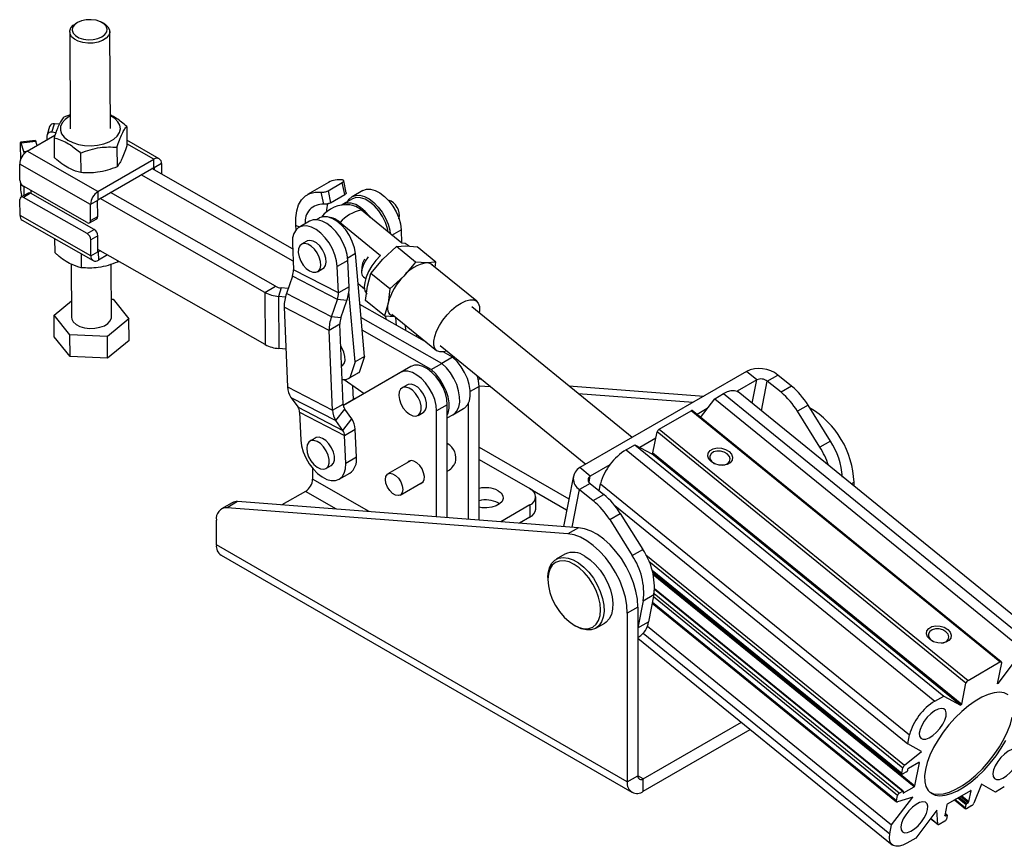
# Model space of a CAD drawing. Extents: x 28 to 325, y 10 to 291.
# Tile 4 of 10: x 108 to 206, y 22 to 105. Entities that reach past the tile are written whole.
import ezdxf

# ---------------------------------------------------------------- set-up
doc = ezdxf.new("R2010")
doc.units = 0
doc.layers.get('0').update_dxf_attribs({"linetype": 'CONTINUOUS'})

msp = doc.modelspace()

# ---------------------------------------------------------------- linework, layer by layer
at = {"color": 7, "linetype": 'CONTINUOUS'}
for p, q in [((113.96234, 104.295147), (113.784329, 104.189457)), ((116.642643, 104.206816), (116.463363, 104.310335)), ((113.218393, 103.384037), (113.277109, 93.715198)), ((117.277037, 93.739487), (117.218321, 103.408326)), ((113.26864, 95.110032), (112.625687, 94.881519)), ((111.216219, 93.939981), (110.955732, 93.092158)), ((111.431194, 93.355009), (111.69168, 94.202833)), ((111.832866, 93.316045), (111.431194, 93.355009)), ((112.182787, 94.155192), (111.69168, 94.202833)), ((118.904106, 93.942736), (118.915952, 91.991951)), ((109.795414, 92.527004), (108.318219, 92.371682)), ((109.845211, 92.439441), (108.368014, 92.284121)), ((108.964728, 91.464149), (111.748148, 93.070983)), ((109.967323, 92.042935), (109.845211, 92.439441)), ((110.941286, 92.993075), (110.943633, 92.606546)), ((111.654365, 92.799706), (111.666211, 90.848922)), ((122.146374, 90.716663), (118.91252, 92.557248)), ((108.283686, 92.156325), (108.293293, 90.57409)), ((108.628415, 91.438585), (108.368014, 92.284121)), ((116.03562, 87.43967), (108.964728, 91.464149)), ((117.932784, 91.860924), (117.94463, 89.910139)), ((114.307912, 91.28941), (114.319758, 89.338624)), ((116.03562, 87.43967), (121.621763, 90.664482)), ((121.626739, 89.845088), (121.621763, 90.664482)), ((115.298382, 86.150693), (108.227489, 90.175171)), ((108.237193, 88.577355), (108.227489, 90.175171)), ((116.040596, 86.620276), (121.626739, 89.845088)), ((135.465065, 81.735781), (121.423446, 89.727729)), ((122.369449, 90.232733), (121.662343, 89.824529)), ((121.662343, 89.824529), (121.663762, 89.59095)), ((122.369449, 90.232733), (122.375808, 89.185681)), ((135.518273, 80.489506), (120.362786, 89.115423)), ((140.820831, 87.328577), (140.561003, 88.518505)), ((108.307128, 88.296076), (108.310307, 87.772572)), ((114.957029, 84.344403), (108.593226, 87.966434)), ((139.059197, 88.358564), (136.937877, 87.133951)), ((138.997302, 87.515688), (140.411515, 88.332096)), ((138.997302, 87.515688), (139.257026, 86.326236)), ((140.671239, 87.142644), (140.411515, 88.332096)), ((142.460528, 87.54225), (141.399868, 86.929944)), ((108.258588, 85.053965), (108.248886, 86.651782)), ((109.059558, 87.291784), (108.352452, 86.88358)), ((108.444108, 86.936493), (108.399611, 87.080974)), ((109.30705, 87.268457), (108.599943, 86.860253)), ((114.963746, 83.238222), (108.599943, 86.860253)), ((115.670853, 83.646426), (109.30705, 87.268457)), ((116.005488, 86.558897), (115.298382, 86.150693)), ((116.015192, 84.96108), (116.005488, 86.558897)), ((116.03562, 87.43967), (116.040596, 86.620276)), ((132.70475, 77.368747), (116.243889, 86.737635)), ((133.76541, 77.981054), (117.304549, 87.349941)), ((117.315878, 87.343493), (117.315799, 87.356435)), ((138.569509, 86.178801), (138.308425, 87.37448)), ((139.257026, 86.326236), (140.671239, 87.142644)), ((141.426002, 86.708318), (140.489085, 86.167448)), ((115.308086, 84.552876), (115.298382, 86.150693)), ((146.358698, 82.293633), (142.323536, 85.577269)), ((115.329481, 81.029486), (108.258588, 85.053965)), ((108.481666, 84.570033), (115.552558, 80.545554)), ((115.20452, 84.321076), (115.911627, 84.729279)), ((115.308086, 84.552876), (116.015192, 84.96108)), ((138.120277, 84.799965), (137.820962, 84.627173)), ((114.963746, 83.238222), (115.670853, 83.646426)), ((135.833646, 83.655151), (135.797687, 84.064853)), ((137.157227, 84.480719), (136.096567, 83.868413)), ((140.202216, 84.352656), (144.237377, 81.069021)), ((146.290101, 83.629021), (146.346694, 82.303399)), ((111.715517, 82.72945), (111.723931, 81.343962)), ((116.026886, 83.035505), (115.319779, 82.627301)), ((115.329481, 81.029486), (115.319779, 82.627301)), ((116.036587, 81.43769), (116.026886, 83.035505)), ((132.736347, 72.165601), (116.03517, 81.671267)), ((135.441737, 82.282233), (135.554513, 79.640617)), ((136.890253, 82.493563), (136.359923, 82.18741)), ((144.472317, 80.682912), (145.847777, 81.943968)), ((145.847777, 81.943968), (146.770414, 82.009576)), ((147.739324, 80.404712), (145.847777, 81.943968)), ((146.770414, 82.009576), (147.879698, 81.923293)), ((147.089233, 81.984775), (146.905075, 82.134637)), ((149.771246, 80.384034), (147.879698, 81.923293)), ((114.369067, 81.219152), (114.377481, 79.833664)), ((115.329481, 81.029486), (116.036587, 81.43769)), ((116.275486, 81.534488), (116.072193, 81.41713)), ((116.072193, 81.41713), (116.077169, 80.597737)), ((116.992714, 81.12627), (116.077169, 80.597737)), ((142.630261, 70.981044), (141.729489, 81.24417)), ((143.283504, 79.269967), (144.472317, 80.682912)), ((113.359246, 80.189806), (113.391309, 74.910125)), ((117.391234, 74.934415), (117.359373, 80.181091)), ((118.00146, 80.552131), (118.00235, 80.405179)), ((118.076696, 80.509309), (118.00235, 80.405179)), ((140.038916, 77.31357), (135.554513, 79.640617)), ((137.947293, 79.437705), (138.477624, 79.743858)), ((140.9868, 80.567491), (139.92614, 79.955185)), ((140.038916, 77.31357), (139.92614, 79.955185)), ((141.099576, 77.925876), (140.9868, 80.567491)), ((142.357272, 79.856063), (142.346428, 79.437747)), ((147.739324, 80.404712), (146.550512, 78.991767)), ((148.848609, 80.31843), (147.739324, 80.404712)), ((149.771246, 80.384034), (148.848609, 80.31843)), ((153.832391, 76.49749), (149.365772, 80.132228)), ((149.706947, 79.854596), (149.771246, 80.384034)), ((135.448794, 78.990596), (134.84829, 77.263031)), ((139.933197, 76.663549), (135.448794, 78.990596)), ((142.526084, 78.940609), (142.755787, 78.753687)), ((142.924005, 77.99857), (143.283504, 79.269967)), ((145.175052, 77.730708), (143.283504, 79.269967)), ((146.550512, 78.991767), (145.175052, 77.730708)), ((132.70475, 77.368747), (133.76541, 77.981054)), ((134.307723, 77.823206), (134.060531, 76.974128)), ((135.020295, 77.757865), (134.307723, 77.823206)), ((141.099576, 77.925876), (140.038916, 77.31357)), ((142.630371, 77.712006), (141.994052, 78.229815)), ((142.751153, 76.575288), (142.924005, 77.99857)), ((145.175052, 77.730708), (145.0022, 76.307426)), ((117.380511, 76.700173), (117.545367, 76.692528)), ((117.545367, 76.692528), (119.129547, 74.748898)), ((132.70475, 77.368747), (132.736347, 72.165601)), ((134.060531, 76.974128), (134.092129, 71.770981)), ((134.742327, 76.911609), (134.060531, 76.974128)), ((139.332693, 74.935984), (134.84829, 77.263031)), ((139.332693, 74.935984), (139.933197, 76.663549)), ((140.878527, 76.566742), (139.933197, 76.663549)), ((141.693344, 70.440173), (141.079936, 77.429164)), ((111.652993, 75.095643), (113.381555, 76.51619)), ((139.111644, 73.576852), (134.627241, 75.903898)), ((134.627241, 75.903898), (134.967279, 67.939031)), ((140.278024, 74.839179), (140.878527, 76.566742)), ((148.852386, 72.363179), (142.175412, 76.163455)), ((144.6427, 75.036029), (142.751153, 76.575288)), ((145.0022, 76.307426), (144.6427, 75.036029)), ((169.363931, 62.902824), (153.344864, 75.938442)), ((113.237172, 73.152013), (111.652993, 75.095643)), ((111.66618, 72.924251), (111.652993, 75.095643)), ((119.129547, 74.748898), (116.97545, 72.97864)), ((119.142733, 72.577506), (119.129547, 74.748898)), ((140.278024, 74.839179), (139.332693, 74.935984)), ((150.362778, 70.287529), (142.287748, 74.883524)), ((144.6427, 75.036029), (145.665572, 74.956469)), ((144.795105, 74.672427), (144.76402, 75.026592)), ((145.357783, 75.206934), (149.824402, 71.572195)), ((145.831252, 74.082691), (145.761407, 74.878483)), ((140.172305, 74.189159), (139.111644, 73.576852)), ((140.512343, 66.224291), (140.172305, 74.189159)), ((146.696155, 74.117826), (146.719232, 73.577287)), ((113.250359, 70.980621), (111.66618, 72.924251)), ((116.97545, 72.97864), (113.237172, 73.152013)), ((113.250359, 70.980621), (113.237172, 73.152013)), ((116.988637, 70.807248), (116.97545, 72.97864)), ((139.451682, 65.611985), (139.111644, 73.576852)), ((149.302118, 69.675223), (142.400085, 73.603593)), ((147.822072, 73.201603), (147.833099, 72.943318)), ((119.142733, 72.577506), (116.988637, 70.807248)), ((134.806481, 71.705476), (134.092129, 71.770981)), ((150.188967, 72.060257), (164.729774, 60.227584)), ((116.988637, 70.807248), (113.250359, 70.980621)), ((142.630261, 70.981044), (141.693344, 70.440173)), ((142.630261, 70.981044), (142.098373, 69.390214)), ((151.423438, 70.899835), (150.362778, 70.287529)), ((151.423438, 70.899835), (150.501352, 71.42465)), ((140.350831, 70.007459), (140.377696, 70.022968)), ((147.276643, 69.980309), (140.525859, 66.086532)), ((141.693344, 70.440173), (141.161457, 68.849344)), ((147.276643, 69.980309), (146.215983, 69.368002)), ((149.302118, 69.675223), (150.362778, 70.287529)), ((146.215983, 69.368002), (140.525935, 66.086046)), ((141.083889, 68.799674), (142.020805, 69.340544)), ((142.098373, 69.390214), (141.161457, 68.849344)), ((142.020805, 69.340544), (142.098373, 69.390214)), ((180.747972, 69.474692), (164.130964, 59.881897)), ((181.787071, 68.629121), (180.747972, 69.474692)), ((182.836949, 68.512489), (183.897609, 69.124796)), ((185.267821, 68.009775), (183.897609, 69.124796)), ((134.967279, 67.939031), (139.451682, 65.611985)), ((141.542084, 66.674184), (141.483798, 68.039433)), ((146.921852, 68.144521), (146.391522, 67.838368)), ((153.989139, 68.753776), (154.279596, 68.731481)), ((154.078893, 68.053169), (155.220869, 67.965516)), ((154.079498, 54.641242), (154.079498, 67.994282)), ((163.026287, 68.060122), (176.505421, 67.025519)), ((181.787071, 68.629121), (179.83732, 67.503554)), ((184.207161, 67.397469), (182.836949, 68.512489)), ((185.267821, 68.009775), (184.207161, 67.397469)), ((135.290952, 66.894359), (139.775355, 64.567313)), ((135.290952, 66.894359), (136.006527, 65.926551)), ((142.620117, 67.295535), (140.644469, 66.156003)), ((142.619676, 67.295809), (141.70513, 66.768309)), ((163.96756, 67.294156), (175.444761, 66.413213)), ((177.585369, 66.76017), (178.464048, 67.267421)), ((178.464048, 67.267421), (209.290604, 42.182115)), ((210.758579, 42.354875), (179.932021, 67.440182)), ((136.006527, 65.926551), (140.490931, 63.599505)), ((139.451682, 65.611985), (140.512343, 66.224291)), ((141.70513, 66.768309), (140.644469, 66.156003)), ((140.644469, 66.156003), (140.644469, 66.154945)), ((150.897518, 66.157364), (149.836858, 65.545058)), ((150.897518, 54.885478), (150.897518, 66.157364)), ((153.018838, 54.722654), (153.018838, 66.327539)), ((176.181585, 64.897877), (177.585369, 66.76017)), ((177.585369, 66.76017), (208.411924, 41.674864)), ((186.904626, 66.119486), (185.843966, 65.50718)), ((189.143825, 62.533284), (186.904626, 66.119486)), ((136.161328, 65.426926), (140.645731, 63.099878)), ((136.161328, 65.426926), (136.280948, 62.625014)), ((139.775355, 64.567313), (140.667143, 65.724665)), ((141.382718, 64.756856), (140.667143, 65.724665)), ((147.978893, 65.088664), (148.509223, 65.394817)), ((149.836858, 54.966889), (149.836858, 65.545058)), ((150.897518, 64.835293), (151.469787, 65.165658)), ((151.469787, 65.165658), (152.530448, 65.777964)), ((172.047163, 63.722069), (175.229144, 65.558988)), ((206.055702, 40.473682), (175.229144, 65.558988)), ((206.178031, 40.488079), (175.351476, 65.573383)), ((176.842528, 65.774697), (175.825547, 65.187607)), ((188.083164, 61.920977), (185.843966, 65.50718)), ((140.490931, 63.599505), (139.775355, 64.567313)), ((140.490931, 63.599505), (141.382718, 64.756856)), ((140.645731, 63.099878), (141.706391, 63.712184)), ((140.765351, 60.297968), (140.645731, 63.099878)), ((141.826011, 60.910274), (141.706391, 63.712184)), ((171.42211, 61.350919), (171.834922, 63.440508)), ((202.661478, 38.355202), (171.834922, 63.440508)), ((172.047163, 63.722069), (202.873721, 38.636763)), ((137.729464, 62.836343), (137.199134, 62.53019)), ((168.74133, 61.654615), (169.62001, 62.161866)), ((169.62001, 62.161866), (200.446565, 37.07656)), ((169.62001, 62.161866), (171.299019, 61.241507)), ((171.7108, 62.812214), (170.114606, 61.890751)), ((189.143825, 62.533284), (188.083164, 61.920977)), ((168.74133, 61.654615), (199.567886, 36.569309)), ((202.125575, 36.156201), (171.299019, 61.241507)), ((171.42211, 61.350919), (202.248665, 36.265615)), ((138.786504, 59.780485), (139.316835, 60.086638)), ((141.826011, 60.910274), (140.765351, 60.297968)), ((147.279878, 60.583771), (144.981766, 59.2571)), ((154.079498, 60.705439), (159.144542, 57.781451)), ((167.119815, 60.161894), (165.170062, 59.036326)), ((137.462489, 59.78885), (137.462489, 58.735535)), ((140.11052, 58.711785), (141.17118, 59.324091)), ((163.482273, 59.049612), (162.483928, 53.996153)), ((165.170062, 59.036326), (164.130964, 59.881897)), ((146.206667, 57.13528), (148.504779, 58.461952)), ((165.159279, 58.307388), (164.098619, 57.695082)), ((165.159279, 58.307388), (166.529491, 57.192367)), ((166.056444, 57.577314), (166.194446, 58.275853)), ((166.194446, 58.275853), (197.020998, 33.190549)), ((191.494675, 58.030997), (191.494675, 58.411752)), ((136.755382, 57.51079), (134.401072, 56.151676)), ((164.098619, 57.695082), (165.468832, 56.580062)), ((165.468832, 56.580062), (166.529491, 57.192367)), ((129.433596, 56.377278), (128.372935, 55.764972)), ((129.980457, 56.490984), (128.919797, 55.878678)), ((163.997992, 53.87994), (129.980457, 56.490984)), ((155.962561, 56.352538), (156.116934, 56.250587)), ((159.144542, 56.148635), (156.2454, 54.474996)), ((159.144542, 56.148635), (159.144542, 54.923824)), ((159.730329, 55.740232), (159.730329, 56.965043)), ((167.613641, 56.085251), (196.844724, 32.29827)), ((162.937331, 53.267633), (128.919797, 55.878678)), ((167.105636, 54.689773), (168.166296, 55.302079)), ((168.166296, 55.302079), (170.405495, 51.715876)), ((127.855066, 52.168546), (127.855066, 54.62036)), ((159.144542, 54.923824), (158.118075, 54.331258)), ((167.105636, 54.689773), (169.344835, 51.10357)), ((163.997992, 53.87994), (162.937331, 53.267633)), ((168.867258, 28.492711), (127.855066, 52.168546)), ((128.321148, 51.138395), (169.33334, 27.462561)), ((162.640407, 51.235576), (161.756523, 50.72532)), ((169.344835, 51.10357), (170.405495, 51.715876)), ((171.364129, 49.559131), (196.279033, 29.284471)), ((160.934406, 48.908249), (160.934405, 48.704149)), ((170.462411, 46.585038), (171.523071, 47.197344)), ((171.523071, 47.197344), (170.988694, 44.492397)), ((196.399918, 27.585069), (171.59055, 47.773849)), ((170.462411, 46.585038), (169.928034, 43.880091)), ((171.354894, 46.346058), (195.737299, 26.504721)), ((169.927919, 45.961528), (168.867258, 45.349222)), ((168.867258, 45.349222), (168.867258, 28.492711)), ((169.927919, 45.961528), (169.927919, 29.105018)), ((165.724949, 43.851058), (166.608833, 44.361313)), ((169.928034, 43.880091), (170.988694, 44.492397)), ((163.563533, 44.149874), (163.74028, 44.047806)), ((170.866864, 44.048943), (195.246763, 24.209645)), ((169.92792, 42.860353), (195.298274, 22.215067)), ((169.927921, 42.924781), (170.024832, 42.980727)), ((205.890188, 38.329467), (208.411924, 41.674864)), ((202.873721, 38.636763), (206.055702, 40.473682)), ((206.197012, 40.396222), (205.784199, 38.306635)), ((202.248665, 36.265615), (202.661478, 38.355202)), ((205.802765, 38.400609), (205.890188, 38.329467)), ((199.567886, 36.569309), (200.446565, 37.07656)), ((200.446565, 37.07656), (202.125575, 36.156201)), ((170.458249, 28.798765), (180.256665, 34.45527)), ((170.458249, 27.573954), (181.137163, 33.73876)), ((196.844724, 32.29827), (197.020998, 33.190549)), ((196.538448, 30.160371), (198.24113, 31.532824)), ((198.24113, 31.532824), (196.844724, 32.29827)), ((196.263846, 29.357959), (196.37317, 29.911337)), ((196.73045, 29.500091), (196.376897, 29.295989)), ((196.838398, 29.7294), (196.815349, 29.612716)), ((197.966279, 30.444125), (196.923296, 29.842024)), ((197.568864, 28.115383), (198.022802, 30.413142)), ((168.867258, 28.492711), (169.927919, 29.105018)), ((170.458249, 27.573954), (170.458249, 28.798765)), ((195.997433, 27.375207), (196.350987, 27.579309)), ((196.407515, 27.548323), (196.38446, 27.431642)), ((196.440988, 27.400655), (197.483971, 28.002756)), ((203.110066, 27.624531), (200.847324, 26.318278)), ((202.957356, 26.534423), (203.166589, 27.593548)), ((204.213875, 28.258832), (203.456765, 26.36806)), ((205.610281, 27.493386), (204.213875, 28.258832)), ((206.488961, 28.000636), (205.610281, 27.493386)), ((195.246763, 24.209645), (197.34405, 26.991958)), ((195.718318, 26.596578), (195.827642, 27.149956)), ((197.34405, 26.991958), (195.815087, 26.498821)), ((201.517372, 26.705089), (202.616915, 25.810329)), ((199.742209, 25.677394), (197.644922, 22.895082)), ((199.851016, 24.286505), (199.742209, 25.677394)), ((200.762426, 26.205654), (200.553193, 25.146529)), ((202.601727, 25.883817), (202.672655, 26.242841)), ((203.259723, 26.136437), (202.714778, 25.821847)), ((202.757553, 26.355466), (202.872458, 26.421799)), ((199.119328, 24.85106), (199.873151, 24.237632)), ((200.540425, 24.56662), (199.99548, 24.25203)), ((200.773553, 25.187638), (200.590709, 25.336429)), ((200.609716, 25.115546), (200.724621, 25.181879)), ((200.781144, 25.150896), (200.710216, 24.791871)), ((195.07049, 23.317366), (195.246763, 24.209645)), ((197.644922, 22.895082), (196.766242, 22.387831))]:
    msp.add_line(p, q, dxfattribs=at)
at = {"color": 8, "linetype": 'CONTINUOUS'}
for p, q in [((108.628415, 91.438585), (108.98548, 91.476129)), ((108.628415, 91.438585), (108.629998, 91.17786)), ((121.621763, 90.664482), (118.914658, 92.205262)), ((121.662343, 89.824529), (121.626481, 89.84494)), ((108.649693, 87.934295), (108.655014, 87.058248)), ((109.341689, 87.540437), (109.343465, 87.247731)), ((136.155469, 83.902418), (135.797687, 84.064853)), ((145.370238, 83.097996), (146.290101, 83.629021)), ((116.072193, 81.41713), (116.036592, 81.437393)), ((141.729489, 81.24417), (140.968231, 80.804705)), ((154.079498, 67.994282), (153.19991, 67.486507)), ((181.3278, 66.304357), (181.787071, 68.629121)), ((182.252122, 65.552185), (182.836949, 68.512489)), ((154.079499, 61.929951), (163.030471, 56.762665)), ((165.048319, 58.420086), (165.170062, 59.036326)), ((143.09418, 55.484429), (137.462489, 58.735535)), ((191.220958, 58.253738), (191.494675, 58.411752)), ((139.831752, 55.73484), (136.755382, 57.51079)), ((159.166473, 57.768591), (162.81329, 55.663329)), ((163.354669, 53.929319), (164.098619, 57.695082)), ((170.718527, 51.171496), (196.538448, 30.160371)), ((171.017294, 50.544842), (196.37317, 29.911337)), ((171.341677, 49.638533), (196.263846, 29.357959)), ((171.404477, 49.406819), (197.568864, 28.115383)), ((197.483971, 28.002756), (171.457391, 49.18205)), ((195.997433, 27.375207), (171.538194, 47.279069)), ((171.588385, 47.730034), (196.350987, 27.579309)), ((195.718318, 26.596578), (171.3679, 46.411885)), ((195.827642, 27.149956), (171.477224, 46.965263)), ((170.462056, 43.342635), (195.07049, 23.317366)), ((198.022802, 30.413142), (197.977689, 30.449852)), ((170.458249, 28.798765), (169.92792, 29.104917)), ((203.166589, 27.593548), (203.121476, 27.630259)), ((196.387014, 27.444576), (196.440988, 27.400655)), ((202.601727, 25.883817), (201.561316, 26.730458)), ((201.860906, 26.903407), (202.672655, 26.242841)), ((201.991534, 26.978818), (202.757553, 26.355466)), ((202.872458, 26.421799), (202.106439, 27.045151)), ((202.237067, 27.120562), (202.957356, 26.534423)), ((199.133745, 24.870188), (199.851016, 24.286505)), ((200.555747, 25.159464), (200.609716, 25.115546)), ((200.724621, 25.181879), (200.58295, 25.297165))]:
    msp.add_line(p, q, dxfattribs=at)
at = {"color": 7, "linetype": 'CONTINUOUS', "flags": 128}
for points in [[(115.042997, 102.253448), (114.533335, 102.316299), (114.070356, 102.452743), (113.68561, 102.653482), (113.405319, 102.904832), (113.248582, 103.189668), (113.226084, 103.48858), (113.339355, 103.781193), (113.580678, 104.047567), (113.784329, 104.189457)], [(115.063674, 102.601138), (115.561015, 102.618862), (116.030497, 102.716157), (116.434084, 102.885137), (116.739078, 103.112119), (116.92077, 103.378707), (116.964444, 103.663307), (116.86656, 103.942857), (116.635046, 104.19472), (116.28866, 104.398483), (115.855463, 104.537643), (115.370553, 104.600924), (114.87321, 104.583198), (114.403728, 104.485903), (114.000143, 104.316921), (113.69515, 104.08994), (113.513455, 103.823353), (113.469781, 103.538756), (113.567668, 103.259201), (113.799179, 103.00734), (114.145565, 102.803577), (114.578762, 102.664418), (115.063674, 102.601138)], [(116.642643, 104.206816), (116.751105, 104.138882), (117.031395, 103.887531), (117.188132, 103.602692), (117.21063, 103.303783), (117.097357, 103.011173), (116.856036, 102.744797), (116.503109, 102.522811), (116.062627, 102.360345), (115.564611, 102.268472), (115.042997, 102.253448)], [(113.269326, 94.996911), (113.155805, 94.934687), (112.749377, 94.643204), (112.461142, 94.308898), (112.304579, 93.947396), (112.287003, 93.575609), (112.409242, 93.210912), (112.665577, 92.870366), (113.04402, 92.569891), (113.52688, 92.323538), (114.091579, 92.142822), (114.711708, 92.036198), (115.358273, 92.008651), (116.001042, 92.061469), (116.609959, 92.192179), (117.15655, 92.394672), (117.61526, 92.65948), (117.964641, 92.97422), (118.188352, 93.324176), (118.275935, 93.692981), (118.223295, 94.063394), (118.032893, 94.418094), (117.71363, 94.740497), (117.280439, 95.015523), (117.269251, 95.021203)], [(108.368014, 92.284121), (108.351126, 92.331245), (108.33498, 92.360813), (108.320201, 92.37169), (108.307354, 92.363458), (108.296936, 92.336431), (108.289342, 92.291651), (108.284869, 92.230837), (108.283686, 92.156325)], [(109.795414, 92.527004), (109.797399, 92.52701), (109.812178, 92.516134), (109.828323, 92.486564), (109.845211, 92.439441)], [(108.704779, 91.259292), (108.668701, 91.331817), (108.628415, 91.438585)], [(142.460528, 87.54225), (142.463351, 87.543875), (142.82865, 87.67329), (143.247235, 87.676804), (143.700813, 87.554261), (144.169561, 87.31102), (144.632992, 86.957707), (145.070851, 86.509768), (145.464002, 85.986776), (145.795263, 85.411592), (146.050156, 84.809351), (146.21754, 84.206379), (146.290101, 83.629021)], [(135.797687, 84.064853), (135.781713, 84.821769), (135.871269, 85.510806), (136.063971, 86.113612), (136.354685, 86.614136), (136.73567, 86.99904), (137.196776, 87.258076), (137.725724, 87.384342), (138.308425, 87.37448)], [(140.941122, 86.428405), (141.106644, 86.681907), (141.402691, 86.931569), (141.76799, 87.060984), (142.186575, 87.064498), (142.640153, 86.941955), (143.108901, 86.698714), (143.572332, 86.345401), (144.010191, 85.897462), (144.403342, 85.37447), (144.734603, 84.799286), (144.989496, 84.197045), (145.15688, 83.594073), (145.213999, 83.225138)], [(145.005162, 83.395079), (144.932217, 83.747473), (144.728616, 84.360612), (144.434617, 84.961191), (144.064964, 85.519098), (143.638193, 86.006352), (143.175703, 86.398526), (142.700686, 86.675954), (142.236962, 86.82472), (141.807782, 86.837369), (141.434669, 86.713265), (141.426002, 86.708318)], [(143.229845, 84.839756), (143.128048, 84.978228), (142.701277, 85.465482), (142.238787, 85.857656), (141.76377, 86.135083), (141.300045, 86.28385), (140.870866, 86.296499), (140.497752, 86.172395), (140.37781, 86.092883)], [(140.9868, 80.567491), (140.914239, 81.144848), (140.746855, 81.747821), (140.491962, 82.350062), (140.160702, 82.925246), (139.76755, 83.448237), (139.329691, 83.896176), (138.866261, 84.249489), (138.397513, 84.49273), (137.943934, 84.615274), (137.525349, 84.61176), (137.16005, 84.482344), (137.157227, 84.480719)], [(141.729489, 81.24417), (141.626493, 81.839119), (141.422892, 82.452258), (141.128893, 83.052837), (140.75924, 83.610744), (140.332469, 84.097998), (139.869979, 84.490172), (139.394962, 84.7676), (138.931237, 84.916366), (138.502058, 84.929015), (138.128944, 84.804911), (138.120277, 84.799965)], [(139.92614, 79.955185), (139.853579, 80.532542), (139.686195, 81.135515), (139.431302, 81.737756), (139.100042, 82.31294), (138.70689, 82.835931), (138.269031, 83.28387), (137.805601, 83.637183), (137.336853, 83.880424), (136.883274, 84.002968), (136.464689, 83.999454), (136.09939, 83.870038), (135.803344, 83.620376), (135.589488, 83.261379), (135.467171, 82.808738), (135.441737, 82.282233)], [(138.477624, 79.743858), (138.563169, 79.805258), (138.72981, 80.044127), (138.803521, 80.378478), (138.777751, 80.778602), (138.654792, 81.208943), (138.445568, 81.63127), (138.16867, 82.008053), (137.848702, 82.305814), (137.514093, 82.498094), (137.194576, 82.567809), (136.918541, 82.508768), (136.890253, 82.493563)], [(136.03441, 81.358829), (136.109614, 80.938904), (136.277582, 80.507754), (136.523388, 80.103687), (136.825192, 79.762606), (137.156177, 79.514818), (137.486935, 79.382339), (137.788074, 79.376942), (138.032839, 79.499105), (138.199479, 79.737974), (138.27319, 80.072325), (138.247421, 80.472449), (138.124462, 80.90279), (137.915238, 81.325117), (137.63834, 81.7019), (137.318372, 81.999661), (136.983763, 82.191941), (136.664246, 82.261656), (136.388211, 82.202615), (136.180185, 82.02006), (136.058652, 81.730213), (136.03441, 81.358829)], [(146.905075, 82.134637), (146.702952, 82.246813), (146.358698, 82.293633)], [(142.990042, 80.931376), (142.989056, 80.930069), (142.705553, 80.502901), (142.495847, 80.074984), (142.374229, 79.675475), (142.348988, 79.331603), (142.421842, 79.066802), (142.526084, 78.940609)], [(144.237377, 81.069021), (143.783613, 80.561515), (143.381662, 80.012767), (143.050162, 79.448218), (142.804483, 78.894044), (142.656016, 78.375941), (142.611646, 77.917932), (142.673429, 77.541253), (142.838501, 77.26337), (142.897086, 77.209343)], [(150.860814, 71.513538), (150.503794, 71.424984), (150.144407, 71.428641), (149.858618, 71.546201), (149.658918, 71.772529), (149.554035, 72.097729), (149.548552, 72.507589), (149.642709, 72.984199), (149.832392, 73.506727), (150.109309, 74.052336), (150.461359, 74.59718), (150.873154, 75.117447), (151.326699, 75.590401), (151.802169, 75.995368), (152.278787, 76.314648), (152.735719, 76.534295), (153.152998, 76.644701), (153.512385, 76.641043), (153.798174, 76.523482), (153.997874, 76.297156), (154.102757, 75.971956), (154.10824, 75.562095), (154.075928, 75.343534)], [(145.668933, 74.953734), (145.535544, 74.97505), (145.349299, 75.045849), (145.196437, 75.160933), (145.079571, 75.318335), (145.000703, 75.515359), (144.961182, 75.748636), (144.961684, 76.014172), (145.0022, 76.307426)], [(113.391309, 74.910125), (113.421498, 74.715757), (113.578232, 74.430921), (113.858523, 74.17957), (114.243269, 73.978832), (114.706248, 73.842388), (115.21591, 73.779536), (115.737524, 73.79456), (116.23554, 73.886435), (116.676021, 74.048901), (117.028949, 74.270885), (117.270272, 74.53726), (117.383543, 74.829873), (117.391234, 74.934415)], [(140.377696, 70.022968), (140.421314, 70.051081), (140.604493, 70.268686), (140.696997, 70.58662), (140.690608, 70.976633), (140.585893, 71.404069), (140.392156, 71.830951), (140.264214, 72.03632)], [(152.530448, 65.777964), (152.647021, 65.855636), (152.917559, 66.147717), (153.10331, 66.543005), (153.196476, 67.02491), (153.193146, 67.573204), (153.093461, 68.164871), (152.901604, 68.77508), (152.625629, 69.378215), (152.277119, 69.948963), (151.870703, 70.463367), (151.423438, 70.899835)], [(150.897518, 66.157364), (150.849051, 66.705982), (150.705866, 67.285491), (150.474505, 67.869408), (150.16554, 68.431052), (149.79309, 68.944759), (149.374173, 69.387056), (148.927931, 69.73773), (148.474756, 69.980758), (148.035356, 70.105036), (147.629807, 70.104884), (147.276643, 69.980309)], [(151.469787, 65.165658), (151.58636, 65.24333), (151.856899, 65.535411), (152.04265, 65.930699), (152.135816, 66.412604), (152.132486, 66.960897), (152.032801, 67.552565), (151.840944, 68.162774), (151.564969, 68.765909), (151.216459, 69.336657), (150.810042, 69.851061), (150.362778, 70.287529)], [(151.469787, 65.165658), (151.58636, 65.24333), (151.856899, 65.535411), (152.04265, 65.930699), (152.135816, 66.412604), (152.132486, 66.960897), (152.032801, 67.552565), (151.840944, 68.162774), (151.564969, 68.765909), (151.216459, 69.336657), (150.810042, 69.851061), (150.362778, 70.287529)], [(140.408149, 68.664857), (140.796065, 68.687725), (141.161457, 68.849344)], [(149.836858, 65.545058), (149.788391, 66.093676), (149.645206, 66.673185), (149.413845, 67.257102), (149.10488, 67.818746), (148.732429, 68.332453), (148.313512, 68.77475), (147.867271, 69.125424), (147.414096, 69.368452), (146.974695, 69.49273), (146.569147, 69.492578), (146.215983, 69.368002)], [(150.897518, 65.102927), (150.98199, 65.318393), (151.075155, 65.800298), (151.071826, 66.348591), (150.972141, 66.940259), (150.780284, 67.550468), (150.504309, 68.153603), (150.155799, 68.724351), (149.749382, 69.238755), (149.302118, 69.675223)], [(154.079498, 67.994282), (154.031031, 68.5429), (153.917714, 69.025966)], [(140.612711, 68.661645), (142.026861, 67.674401), (142.621001, 67.294986)], [(146.755222, 67.909132), (146.46869, 67.874992), (146.245822, 67.715437), (146.106424, 67.444643), (146.06288, 67.086671), (146.11906, 66.67333), (146.269971, 66.241345), (146.502205, 65.829102), (146.795128, 65.473228), (147.12271, 65.205347), (147.455845, 65.049259), (147.764933, 65.018835), (148.02251, 65.116777), (148.205689, 65.334382), (148.298194, 65.652316), (148.291804, 66.042329), (148.187089, 66.469765), (147.993352, 66.896647), (147.727808, 67.285043), (147.414052, 67.600442), (147.079961, 67.814822), (146.755222, 67.909132)], [(147.285552, 68.215285), (146.99902, 68.181145), (146.921852, 68.144521)], [(148.509223, 65.394817), (148.55284, 65.42293), (148.736019, 65.640535), (148.828524, 65.958469), (148.822134, 66.348482), (148.717419, 66.775918), (148.523682, 67.2028), (148.258138, 67.591196), (147.944382, 67.906595), (147.610291, 68.120975), (147.285552, 68.215285)], [(178.464048, 67.267421), (178.869721, 67.464936), (179.243448, 67.572086), (179.57087, 67.584738), (179.839404, 67.502415), (179.932021, 67.440182)], [(139.316835, 60.086638), (139.34375, 60.103267), (139.533063, 60.312585), (139.632641, 60.623988), (139.633636, 61.009807), (139.535959, 61.43576), (139.348289, 61.863999), (139.087302, 62.256473), (138.776188, 62.57831), (138.44259, 62.800913), (138.11615, 62.904502), (137.825874, 62.879873), (137.729464, 62.836343)], [(136.280948, 62.625014), (136.353508, 62.047658), (136.520892, 61.444684), (136.775785, 60.842444), (137.107046, 60.26726), (137.500197, 59.744269), (137.938056, 59.296329), (138.401487, 58.943017), (138.870235, 58.699774), (139.323813, 58.577232), (139.742399, 58.580746), (140.107697, 58.710162), (140.403744, 58.959824), (140.617599, 59.318821), (140.739917, 59.771463), (140.765351, 60.297968)], [(136.870292, 61.807212), (136.919179, 61.396742), (137.063464, 60.964821), (137.290326, 60.549829), (137.579608, 60.188639), (137.905605, 59.913345), (138.239352, 59.748407), (138.551193, 59.708481), (138.81342, 59.797114), (139.002733, 60.006432), (139.102311, 60.317835), (139.103306, 60.703653), (139.005629, 61.129607), (138.817959, 61.557846), (138.556972, 61.95032), (138.245858, 62.272157), (137.91226, 62.49476), (137.58582, 62.598348), (137.295544, 62.57372), (137.067223, 62.423061), (136.921146, 62.15976), (136.870292, 61.807212)], [(179.024793, 61.486637), (179.267649, 61.214863), (179.374602, 60.914324), (179.332754, 60.621272), (179.147154, 60.371049), (178.840184, 60.193839), (178.448871, 60.111017), (178.020414, 60.132568), (177.606491, 60.255897), (177.257026, 60.466127), (177.01417, 60.737902), (176.907216, 61.03844), (176.949062, 61.331497), (177.134665, 61.581716), (177.441634, 61.758925), (177.832945, 61.841752), (178.261404, 61.820196), (178.675327, 61.696868), (179.024793, 61.486637)], [(178.840992, 61.242803), (178.533017, 61.424776), (178.167935, 61.525194), (177.795058, 61.530496), (177.464742, 61.439966), (177.221597, 61.265833), (177.098463, 61.031612), (177.11197, 60.768934), (177.260292, 60.513282), (177.523399, 60.299177), (177.567371, 60.27435)], [(178.392084, 60.107758), (178.598814, 60.145113), (178.890512, 60.279737), (179.076823, 60.487451), (179.132585, 60.740204), (179.05027, 61.003856), (178.840992, 61.242803)], [(148.151196, 58.257833), (148.269288, 58.279563), (148.470294, 58.415668), (148.589511, 58.660695), (148.614019, 58.988092), (148.541163, 59.362379), (148.378837, 59.742997), (148.144633, 60.088701), (147.863929, 60.362028), (147.567145, 60.533357), (147.286441, 60.584125), (147.052237, 60.508828), (146.926296, 60.379652)], [(145.442475, 59.268583), (145.743305, 59.095458), (146.026153, 58.813868), (146.256902, 58.457777), (146.407722, 58.070134), (146.460421, 57.697696), (146.408644, 57.385384), (146.258634, 57.170866), (146.028486, 57.080017), (145.745958, 57.123797), (145.445129, 57.296921), (145.162281, 57.578512), (144.931531, 57.934603), (144.780711, 58.322246), (144.728012, 58.694683), (144.77979, 59.006997), (144.9298, 59.221514), (145.159948, 59.312362), (145.442475, 59.268583)], [(155.962561, 57.577349), (156.261063, 57.347155), (156.435131, 57.077737), (156.470665, 56.790922), (156.364786, 56.509945), (156.126072, 56.25757), (155.773861, 56.054243), (155.336687, 55.916436), (154.849968, 55.855313), (154.353135, 55.875826), (154.079498, 55.924005)], [(168.867258, 45.349222), (168.818155, 46.120806), (168.671976, 46.931225), (168.432111, 47.761719), (168.104108, 48.593062), (167.69556, 49.406013), (167.215926, 50.181749), (166.676307, 50.902319), (166.089196, 51.551038), (165.468184, 52.112892), (164.827644, 52.574874), (164.182404, 52.926289), (163.547399, 53.159005), (162.937331, 53.267633)], [(169.927919, 45.961528), (169.878815, 46.733112), (169.732637, 47.543531), (169.492771, 48.374025), (169.164768, 49.205368), (168.756221, 50.018319), (168.276587, 50.794056), (167.736968, 51.514626), (167.149857, 52.163344), (166.528844, 52.725198), (165.888304, 53.18718), (165.243065, 53.538595), (164.608059, 53.771311), (163.997992, 53.87994)], [(163.56396, 44.149628), (164.076961, 43.911824), (164.570245, 43.799853), (165.024862, 43.818011), (165.423334, 43.965608), (165.750354, 44.236965), (165.993349, 44.621659), (166.142986, 45.104905), (166.193512, 45.668131), (166.142986, 46.289692), (165.993349, 46.945705), (165.750354, 47.610955), (165.423334, 48.259882), (165.024862, 48.867544), (164.570245, 49.410594), (164.076961, 49.868155), (163.56396, 50.222649), (163.050959, 50.460453), (162.557672, 50.572427), (162.103058, 50.554266), (161.704583, 50.406671), (161.377566, 50.135312), (161.134568, 49.75062), (160.984931, 49.267374), (160.934405, 48.704149), (160.984931, 48.082587), (161.134568, 47.426574), (161.377566, 46.761322), (161.704583, 46.112397), (162.103058, 45.504733), (162.557672, 44.961686), (163.050959, 44.504123), (163.56396, 44.149628)], [(160.934406, 48.908249), (160.962969, 49.352953), (161.088751, 49.879059), (161.310382, 50.311526), (161.619854, 50.634721), (162.005977, 50.836964), (162.454801, 50.910945), (162.9501, 50.85399), (163.473978, 50.668158), (164.007494, 50.360166), (164.531371, 49.941142), (165.02667, 49.426236), (165.475492, 48.834056), (165.861618, 48.186003), (166.171089, 47.5055), (166.392718, 46.817143), (166.5185, 46.145812), (166.543886, 45.515768), (166.467958, 44.949785), (166.293462, 44.468318), (166.026704, 44.088769), (165.677325, 43.824854), (165.257951, 43.686114), (164.783744, 43.677561), (164.271836, 43.799508), (163.740736, 44.047543), (163.740736, 44.047543)], [(164.62462, 51.039091), (165.15572, 50.67393), (165.667628, 50.204841), (166.141835, 49.64878), (166.561209, 49.025841), (166.910588, 48.358543), (167.177346, 47.671), (167.351842, 46.988064), (167.42777, 46.334417), (167.402384, 45.733683), (167.276602, 45.207576), (167.054973, 44.775108), (166.745502, 44.451914), (166.608833, 44.361313)], [(200.845836, 43.729625), (201.088692, 43.457851), (201.195649, 43.157311), (201.153798, 42.864259), (200.9682, 42.614035), (200.66123, 42.436826), (200.269914, 42.354004), (199.841461, 42.375555), (199.427535, 42.498885), (199.078069, 42.709115), (198.835213, 42.98089), (198.728262, 43.281426), (198.770108, 43.57448), (198.955711, 43.824702), (199.26268, 44.001912), (199.653991, 44.084735), (200.08245, 44.063183), (200.496371, 43.939856), (200.845836, 43.729625)], [(200.662038, 43.485789), (200.354061, 43.667762), (199.988984, 43.768176), (199.616102, 43.773481), (199.285785, 43.682953), (199.042641, 43.508819), (198.919509, 43.274597), (198.933016, 43.011921), (199.081336, 42.75627), (199.344443, 42.542165), (199.399333, 42.511515)], [(200.21313, 42.350743), (200.419858, 42.388101), (200.711555, 42.522723), (200.897866, 42.730438), (200.953631, 42.983189), (200.871313, 43.246844), (200.662038, 43.485789)], [(206.055702, 40.473682), (206.089504, 40.490143), (206.120648, 40.499072), (206.147934, 40.500126), (206.170312, 40.493266), (206.186923, 40.478754), (206.197127, 40.457151), (206.200532, 40.429283), (206.197012, 40.396222)], [(206.871125, 37.207675), (206.477055, 37.384377), (206.00595, 37.447165), (205.468329, 37.394641), (204.876202, 37.227977), (204.242804, 36.950891), (203.582277, 36.569577), (202.909376, 36.092552), (202.23914, 35.53047), (201.586532, 34.89589), (200.966132, 34.202989), (200.3918, 33.46724), (199.876367, 32.705084), (199.431348, 31.933539), (199.066677, 31.169847), (198.79051, 30.431064), (198.609008, 29.733696), (198.526229, 29.093318), (198.544019, 28.524238), (198.661989, 28.039164), (198.877492, 27.648937), (199.185726, 27.362267), (199.579796, 27.185566), (200.050901, 27.122777), (200.588522, 27.175301), (201.180644, 27.341969), (201.814043, 27.619055), (202.474569, 28.000369), (203.14747, 28.477393), (203.817711, 29.039472), (204.470319, 29.674052), (205.090719, 30.366954), (205.665051, 31.102701), (206.180479, 31.864862), (206.625504, 32.636403)], [(200.680114, 35.06435), (200.702709, 35.399208), (200.625299, 35.652464), (200.453621, 35.805338), (200.200414, 35.846492), (199.884451, 35.772873), (199.529173, 35.589939), (199.160918, 35.311264), (198.80701, 34.957507), (198.493686, 34.554914), (198.244195, 34.133334), (198.077032, 33.72404), (198.004598, 33.357385), (198.032259, 33.060567), (198.157976, 32.85559), (198.372418, 32.757663), (198.659676, 32.77405), (198.998455, 32.903531), (199.363621, 33.136507), (199.728095, 33.455696), (200.064848, 33.837426), (200.3489, 34.253388), (200.559189, 34.672729), (200.680114, 35.06435)], [(199.000075, 27.511528), (199.01254, 27.503198), (199.406609, 27.326497), (199.87772, 27.263705), (200.415341, 27.316229), (201.007463, 27.482897), (201.640861, 27.759983), (202.301388, 28.141297), (202.974289, 28.618321), (203.64453, 29.1804), (204.297138, 29.81498), (204.917533, 30.507885), (205.491864, 31.243632), (206.007298, 32.00579), (206.452317, 32.777334), (206.816988, 33.541024), (207.09316, 34.279806), (207.274656, 34.977178)], [(208.028383, 31.03636), (208.050977, 31.371216), (207.973567, 31.624472), (207.80189, 31.777347), (207.548682, 31.8185), (207.232719, 31.744882), (206.877442, 31.561948), (206.509186, 31.283273), (206.155279, 30.929517), (205.841955, 30.526923), (205.592463, 30.105343), (205.425301, 29.696049), (205.352866, 29.329394), (205.380533, 29.032573), (205.506245, 28.8276), (205.720687, 28.729672), (206.007944, 28.746059), (206.346723, 28.87554), (206.71189, 29.108515), (207.076364, 29.427705), (207.413117, 29.809435), (207.697168, 30.225397), (207.907457, 30.644738), (208.028383, 31.03636)], [(198.022802, 30.413142), (198.024209, 30.426366), (198.022851, 30.437511), (198.018766, 30.446155), (198.012122, 30.451959), (198.003172, 30.454703), (197.992258, 30.454281), (197.9798, 30.45071), (197.966279, 30.444125)], [(196.376897, 29.295989), (196.349855, 29.28282), (196.324937, 29.275678), (196.303111, 29.274833), (196.285205, 29.280324), (196.271916, 29.291933), (196.263758, 29.309214), (196.261031, 29.331509), (196.263846, 29.357959)], [(196.350987, 27.579309), (196.364512, 27.585891), (196.376966, 27.589465), (196.387885, 27.589884), (196.396835, 27.58714), (196.403479, 27.581336), (196.407559, 27.572696), (196.408922, 27.561548), (196.407515, 27.548323)], [(203.166589, 27.593548), (203.168002, 27.60677), (203.166638, 27.617918), (203.162554, 27.626561), (203.155909, 27.632366), (203.146959, 27.63511), (203.136046, 27.634687), (203.123587, 27.631116), (203.110066, 27.624531)], [(195.815087, 26.498821), (195.789837, 26.492999), (195.767396, 26.492673), (195.748368, 26.497848), (195.733259, 26.508387), (195.722475, 26.524006), (195.716298, 26.544292), (195.714905, 26.568698), (195.718318, 26.596578)], [(196.38446, 27.431642), (196.383053, 27.418416), (196.384416, 27.407269), (196.388496, 27.398629), (196.39514, 27.392824), (196.40409, 27.39008), (196.415009, 27.3905), (196.427463, 27.394074), (196.440988, 27.400655)], [(198.835994, 25.729707), (198.85859, 26.064564), (198.781179, 26.317819), (198.609502, 26.470694), (198.356294, 26.511847), (198.040331, 26.438229), (197.685053, 26.255295), (197.316798, 25.97662), (196.962891, 25.622864), (196.649567, 25.22027), (196.400075, 24.79869), (196.232913, 24.389396), (196.160478, 24.022742), (196.188145, 23.72592), (196.313856, 23.520947), (196.528299, 23.42302), (196.815556, 23.439407), (197.154335, 23.568887), (197.519502, 23.801862), (197.883976, 24.121052), (198.220729, 24.502782), (198.50478, 24.918745), (198.715069, 25.338086), (198.835994, 25.729707)], [(202.714778, 25.821847), (202.687736, 25.808677), (202.662819, 25.801536), (202.640992, 25.800691), (202.623092, 25.806179), (202.609803, 25.817788), (202.601639, 25.835072), (202.598912, 25.857367), (202.601727, 25.883817)], [(200.609716, 25.115546), (200.596195, 25.108961), (200.583736, 25.10539), (200.572823, 25.104968), (200.563873, 25.107711), (200.557229, 25.113516), (200.553144, 25.122159), (200.551781, 25.133307), (200.553193, 25.146529)], [(200.724621, 25.181879), (200.738142, 25.188464), (200.750601, 25.192034), (200.761514, 25.192457), (200.770464, 25.189713), (200.777109, 25.183908), (200.781193, 25.175265), (200.782557, 25.164118), (200.781144, 25.150896)], [(199.99548, 24.25203), (199.967158, 24.237804), (199.940543, 24.228751), (199.916336, 24.225119), (199.895193, 24.227001), (199.877679, 24.234345), (199.864258, 24.246957), (199.855292, 24.2645), (199.851016, 24.286505)], [(196.766242, 22.387831), (196.36057, 22.190312), (195.986843, 22.083166), (195.659423, 22.070511), (195.390892, 22.152832), (195.191563, 22.326971), (195.06911, 22.586226), (195.028225, 22.920643), (195.07049, 23.317366)]]:
    msp.add_lwpolyline(points, dxfattribs=at)
at = {"color": 7, "linetype": 'CONTINUOUS'}
for centre, radius, start, end in [((111.346352, 92.957317), 0.406641, 77.95739419, 174.95508689), ((111.610711, 93.787847), 0.422811, 78.95957603, 158.91103171), ((109.830184, 90.113823), 1.603868, 122.65677883, 177.80788264), ((121.912167, 90.30411), 0.462819, 351.12826663, 128.86345419), ((121.640568, 89.827929), 0.022038, 351.12646889, 128.86564481), ((109.004613, 88.615387), 0.768362, 182.83718437, 237.62841884), ((140.091672, 86.500453), 2.125695, 80.84874512, 119.05910562), ((111.159405, 87.788901), 2.849145, 180.32838058, 194.38699587), ((108.463999, 86.689359), 0.21837, 51.4981823, 189.90879667), ((109.162981, 87.064507), 0.249702, 54.76290028, 114.46798066), ((116.90108, 86.089342), 1.603872, 122.65684931, 177.80781217), ((116.081803, 86.555976), 0.076371, 122.65396042, 177.80845397), ((144.526461, 85.068813), 1.590299, 347.49506474, 72.49959259), ((138.458295, 84.429712), 1.752621, 86.36181301, 186.6469257), ((140.865919, 82.955628), 3.175, 84.64269784, 142.27406824), ((141.930694, 85.300424), 3.095895, 161.92042945, 178.20848739), ((142.974263, 82.000432), 3.635547, 100.31093811, 139.68368536), ((140.854139, 83.933973), 2.204438, 48.19764756, 81.96275008), ((108.779005, 85.000479), 0.523159, 174.13206387, 235.36442628), ((115.092971, 84.5153), 0.218372, 231.49907872, 9.90826728), ((115.775933, 84.928942), 0.241408, 304.20073467, 7.65033579), ((138.731508, 82.707238), 2.206894, 48.20902188, 81.84283971), ((115.259459, 82.997469), 0.768369, 2.83745427, 57.62814894), ((114.552352, 82.589265), 0.768369, 2.83745427, 57.62814894), ((115.786764, 80.958109), 0.462821, 171.12834845, 308.86345983), ((116.058364, 81.434292), 0.022041, 171.13142773, 308.86068696), ((144.237213, 79.699191), 1.886474, 148.13913373, 175.22999892), ((133.777304, 79.596054), 1.777767, 340.08827206, 1.43635577), ((149.423692, 76.668491), 3.694966, 98.9538952, 141.04072827), ((148.882532, 79.573792), 0.74541, 42.86224976, 92.60840232), ((150.679288, 74.821614), 5.868302, 134.71433919, 165.33347529), ((134.408654, 79.1805), 1.361041, 241.79603564, 265.74720365), ((137.383605, 77.832698), 3.717139, 340.08823484, 1.4363855), ((134.312856, 80.367345), 3.402586, 241.79596051, 265.74723219), ((138.343209, 75.997076), 3.717136, 160.08821853, 181.43638703), ((138.261716, 77.269006), 1.777759, 340.08820948, 1.43638743), ((142.827611, 73.670029), 3.717135, 160.08822312, 181.43637691), ((141.949508, 74.233722), 1.777762, 160.08825205, 181.4363961), ((134.344456, 75.164207), 3.402595, 241.79599484, 265.74719786), ((182.045287, 66.801761), 2.971125, 51.43213342, 115.88974906), ((136.853436, 67.950945), 1.886195, 180.36191107, 214.06741812), ((182.219509, 67.738145), 0.990374, 51.43213833, 115.88973939), ((180.336335, 62.085792), 7.707992, 31.55476569, 50.22393176), ((179.275675, 61.473486), 7.707992, 31.55476569, 50.22393176), ((135.259253, 65.421227), 0.902093, 0.36194152, 34.06746537), ((141.414408, 66.229986), 0.902084, 180.36171684, 214.06758053), ((182.390265, 58.042005), 9.111916, 2.32560973, 59.13917863), ((141.337838, 65.623898), 1.886193, 180.36189685, 214.06743234), ((175.301288, 65.472893), 0.112326, 63.46136147, 129.96190511), ((139.820239, 63.700272), 1.88619, 0.36186882, 34.0674739), ((139.743654, 63.09418), 0.902095, 0.36193827, 34.06739102), ((172.294473, 63.314873), 0.476415, 121.27236203, 164.70979085), ((150.050016, 60.804383), 1.718013, 343.43344997, 60.44207811), ((181.002938, 57.476088), 8.359823, 18.38798806, 32.12015597), ((182.892841, 58.475917), 7.452316, 3.4957402, 32.98665364), ((171.709121, 56.768225), 5.717043, 121.27276037, 164.70982944), ((180.874692, 50.592635), 14.321033, 131.30360382, 131.96249471), ((140.182757, 60.660406), 1.662142, 306.48898228, 8.64597714), ((164.73015, 58.779388), 1.254811, 118.52297283, 239.78226729), ((165.369789, 58.668823), 0.41827, 118.52270586, 239.78218985), ((135.927273, 58.805396), 1.536805, 302.60547197, 357.39452404), ((154.718907, 55.156991), 2.721178, 62.80452041, 103.5901444), ((158.834688, 56.965043), 0.873231, 290.78339288, 69.21658401), ((161.598005, 51.268384), 7.707992, 31.55476569, 50.22393176), ((129.887199, 55.567607), 0.928075, 84.23282926, 119.25890488), ((154.718907, 53.932179), 2.721178, 62.80452041, 103.5901444), ((160.537345, 50.656078), 7.707992, 31.55476569, 50.22393176), ((128.903838, 54.81256), 1.066237, 89.14236336, 190.38493041), ((158.729414, 55.840046), 1.005879, 294.37463309, 354.3051648), ((128.924807, 52.032027), 1.078417, 172.72731279, 235.96049628), ((163.465534, 49.451079), 1.966027, 53.87438068, 114.81517683), ((163.855907, 47.348512), 6.650473, 353.40791283, 34.37661848), ((164.916567, 47.960818), 6.650473, 353.40791283, 34.37661848), ((168.895279, 44.764066), 2.110968, 302.34984531, 352.60587209), ((203.121011, 38.229578), 0.476395, 121.27097423, 164.71049507), ((206.689948, 34.359377), 4.049842, 101.38958054, 102.92352502), ((202.535707, 31.682891), 5.717083, 121.2728768, 164.70963124), ((211.5998, 25.621607), 14.168226, 131.30044407, 131.96644542), ((196.831946, 29.786221), 0.475532, 128.11203368, 164.74542718), ((196.631511, 29.662984), 0.190587, 301.2740395, 344.70679449), ((197.022232, 29.679133), 0.190583, 121.27352607, 164.70693601), ((170.251224, 29.052572), 0.327532, 170.78589593, 309.20331381), ((169.837175, 28.335375), 0.982595, 170.78593262, 309.20331562), ((197.385044, 28.16563), 0.190564, 301.27384349, 344.71189606), ((196.195292, 27.049446), 0.381141, 121.27334197, 164.70975884), ((202.773522, 26.58469), 0.190583, 301.27349217, 344.70693974), ((200.946261, 26.155387), 0.190583, 121.27349217, 164.70693974), ((202.856492, 26.192573), 0.190586, 121.27387229, 164.70674558), ((202.9946, 26.561602), 0.501054, 301.94671076, 337.27739239), ((200.342619, 24.892342), 0.381081, 301.26964029, 344.71332229)]:
    msp.add_arc(centre, radius, start, end, dxfattribs=at)
for points, knots in [([(112.625687, 94.881519), (112.540968, 94.769533), (112.369692, 94.543133), (112.116856, 94.052716), (111.875913, 93.460763), (111.728664, 93.021401), (111.654365, 92.799706)], [0, 0, 0, 0, 0.2646024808, 0.5349419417, 0.7653399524, 1, 1, 1, 1]), ([(118.904106, 93.942736), (118.565556, 94.234275), (118.026556, 94.698428), (117.474232, 94.984754), (117.268827, 95.091236)], [0, 0, 0, 0, 0.628108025, 1, 1, 1, 1]), ([(117.932784, 91.860924), (118.01667, 92.110307), (118.186262, 92.614481), (118.438475, 93.206517), (118.680325, 93.649321), (118.829058, 93.844336), (118.904106, 93.942736)], [0, 0, 0, 0, 0.264602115, 0.534942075, 0.765340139, 1, 1, 1, 1]), ([(111.654365, 92.799706), (111.743558, 92.777383), (112.050682, 92.700513), (112.594456, 92.501003), (113.40457, 92.056828), (113.969634, 91.576789), (114.307912, 91.28941)], [0, 0, 0, 0, 0.103333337, 0.355813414, 0.614354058, 1, 1, 1, 1]), ([(114.307912, 91.28941), (114.622105, 91.407711), (115.257305, 91.646878), (116.199383, 91.84627), (117.100703, 91.91373), (117.653734, 91.878633), (117.932784, 91.860924)], [0, 0, 0, 0, 0.264602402, 0.5349424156, 0.7653404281, 1, 1, 1, 1]), ([(118.915952, 91.991951), (118.832067, 91.742567), (118.662478, 91.238393), (118.410265, 90.646357), (118.16841, 90.203554), (118.019678, 90.00854), (117.94463, 89.910139)], [0, 0, 0, 0, 0.264602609, 0.534942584, 0.76534015, 1, 1, 1, 1]), ([(114.319758, 89.338624), (113.982636, 89.435649), (113.425128, 89.596101), (112.615067, 90.071778), (112.069642, 90.491158), (111.75575, 90.769519), (111.666211, 90.848922)], [0, 0, 0, 0, 0.385643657, 0.637749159, 0.896666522, 1, 1, 1, 1]), ([(117.94463, 89.910139), (117.630438, 89.791837), (116.995239, 89.552669), (116.053161, 89.353276), (115.151842, 89.285819), (114.598809, 89.320915), (114.319758, 89.338624)], [0, 0, 0, 0, 0.264601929, 0.534941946, 0.765340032, 1, 1, 1, 1]), ([(140.411515, 88.332096), (140.447503, 88.35597), (140.519479, 88.403717), (140.566981, 88.478602), (140.561459, 88.542572), (140.5098, 88.583777), (140.452594, 88.594721), (140.429746, 88.599092)], [0, 0, 0, 0, 0.2145084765, 0.4290193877, 0.6434530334, 0.8575913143, 1, 1, 1, 1]), ([(138.308425, 87.37448), (138.349476, 87.371468), (138.431584, 87.365444), (138.592781, 87.381312), (138.758637, 87.416279), (138.899076, 87.463834), (138.969239, 87.500873), (138.997302, 87.515688)], [0, 0, 0, 0, 0.21445313, 0.428932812, 0.642968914, 0.857200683, 1, 1, 1, 1]), ([(140.820263, 87.328491), (140.819619, 87.307526), (140.818316, 87.265116), (140.757608, 87.197532), (140.696014, 87.158389), (140.671239, 87.142644)], [0, 0, 0, 0, 0.368832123, 0.746131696, 1, 1, 1, 1]), ([(139.257026, 86.326236), (139.213525, 86.304226), (139.126523, 86.260207), (138.962219, 86.212614), (138.797225, 86.183373), (138.661117, 86.17353), (138.595742, 86.177292), (138.569509, 86.178801)], [0, 0, 0, 0, 0.214375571, 0.428754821, 0.643002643, 0.85674535, 1, 1, 1, 1]), ([(114.377481, 79.833664), (114.040358, 79.930689), (113.482849, 80.091142), (112.672787, 80.566817), (112.127363, 80.9862), (111.81347, 81.264559), (111.723931, 81.343962)], [0, 0, 0, 0, 0.3856442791, 0.6377495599, 0.8966667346, 1, 1, 1, 1]), ([(118.00235, 80.405179), (117.688158, 80.286877), (117.05296, 80.047708), (116.110881, 79.848318), (115.209562, 79.780859), (114.656531, 79.815955), (114.377481, 79.833664)], [0, 0, 0, 0, 0.264602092, 0.534942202, 0.765340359, 1, 1, 1, 1]), ([(150.897518, 59.503416), (150.977915, 59.557467), (151.218177, 59.718997), (151.506476, 60.031569), (151.669618, 60.301129), (151.735575, 60.410109)], [0, 0, 0, 0, 0.230525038, 0.688909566, 1, 1, 1, 1])]:
    msp.add_open_spline(points, degree=3, knots=knots, dxfattribs=at)

doc.saveas('drawing.dxf')
